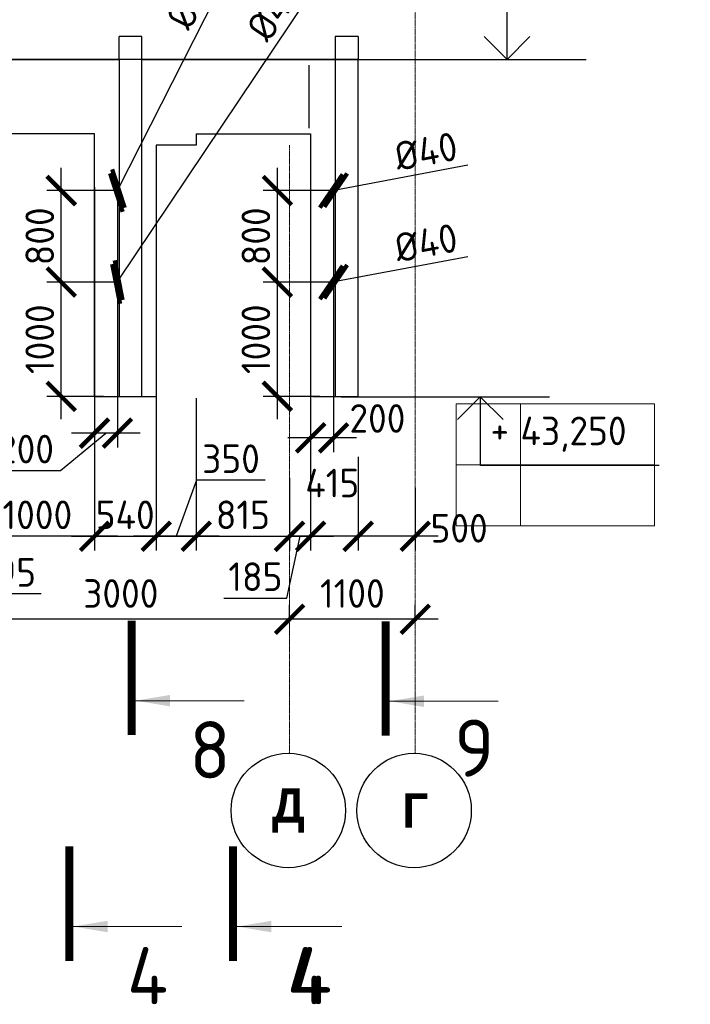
# Model space of a CAD drawing. Header units: millimetres. Extents: x 247266 to 730847, y -636031 to 10052.
# Tile 147 of 256: x 536347 to 542212, y -299511 to -290901. Entities that reach past the tile are written whole.
import ezdxf

# ---------------------------------------------------------------- set-up
doc = ezdxf.new("R2010")
doc.units = ezdxf.units.MM
for name, pattern in [('______5', [1100, 800, -100, 100, -100]), ('________', [0]), ('HIDDEN2', [4.7625, 3.175, -1.5875]), ('осевая', [50.8, 31.75, -6.35, 6.35, -6.35])]:
    doc.linetypes.add(name, pattern=pattern)
for name, color, linetype, lineweight in [('RAZMER', 7, 'Continuous', 15), ('Standard', 7, 'Continuous', 25), ('АС-Таблицы', 7, 'Continuous', 20), ('Оси', 7, '______5', 18), ('отметки', 7, 'Continuous', 18), ('Узлы', 7, 'Continuous', 0)]:
    doc.layers.add(name, color=color, linetype=linetype, lineweight=lineweight)
doc.layers.add('РАЗМЕРЫ', color=7, linetype='Continuous')
doc.styles.add('Century Gothic', font='GOTHIC.TTF')
doc.styles.add('GOST-2.304_Type-B', font='GOST_Common.ttf')
doc.styles.add('ГОСТ', font='GOST_Common.ttf')
doc.dimstyles.new('СПДС', dxfattribs={"dimscale": 100, "dimtxt": 2.5, "dimasz": 2.5, "dimexe": 1.25, "dimexo": 0, "dimtad": 1, "dimdec": 0, "dimtxsty": 'GOST-2.304_Type-B', "dimblk": 'ARCHTICK', "dimcen": 2.5, "dimdle": 2, "dimadec": 0, "dimazin": 2, "dimtfac": 0.75, "dimtdec": 0, "dimtmove": 1, "dimatfit": 3, "dimfxl": 1, "dimtolj": 1, "dimarcsym": 1})

# ---------------------------------------------------------------- blocks, each defined once
blk = doc.blocks.new('NSY101')
at = {"color": 0, "linetype": 'ByBlock', "lineweight": -2}
blk.add_circle((0, 0), 50, dxfattribs=at)
blk = doc.blocks.new('_ArchTick')
at = {"color": 0, "linetype": 'ByBlock', "const_width": 0.15}
blk.add_lwpolyline([(-0.5, -0.5), (0.5, 0.5)], dxfattribs=at)
blk = doc.blocks.new('*D1082')
at = {"color": 0, "lineweight": -2}
for p, q in [((538706.6, -296143.4), (538706.6, -296018.4)), ((539806.6, -296143.4), (539806.6, -296018.4)), ((540006.6, -296143.4), (538506.6, -296143.4))]:
    blk.add_line(p, q, dxfattribs=at)
at = {"layer": 'DEFPOINTS', "color": 0, "ltscale": 100}
for p in [(538706.6, -296143.4), (538706.6, -296143.4), (539806.6, -296143.4)]:
    blk.add_point(p, dxfattribs=at)
at = {"color": 0, "lineweight": -2, "ltscale": 100, "xscale": 250, "yscale": 250, "zscale": 250, "rotation": 180}
blk.add_blockref('_ArchTick', (538706.6, -296143.4), dxfattribs=at)
at = {"color": 0, "lineweight": -2, "ltscale": 100, "xscale": 250, "yscale": 250, "zscale": 250}
blk.add_blockref('_ArchTick', (539806.6, -296143.4), dxfattribs=at)
at = {"color": 0, "lineweight": 0, "ltscale": 100, "insert": (539256.6, -295918.3), "char_height": 250, "width": 83333.333, "attachment_point": 5, "style": 'GOST-2.304_Type-B'}
blk.add_mtext('\\A1;1100', dxfattribs=at)
blk = doc.blocks.new('*D1083')
at = {"color": 0, "lineweight": -2}
for p, q in [((535706.6, -296143.4), (535706.6, -296018.4)), ((538706.6, -296143.4), (538706.6, -296018.4)), ((538906.6, -296143.4), (535506.6, -296143.4))]:
    blk.add_line(p, q, dxfattribs=at)
at = {"layer": 'DEFPOINTS', "color": 0, "ltscale": 100}
for p in [(535706.6, -296143.4), (535706.6, -296143.4), (538706.6, -296143.4)]:
    blk.add_point(p, dxfattribs=at)
at = {"color": 0, "lineweight": -2, "ltscale": 100, "xscale": 250, "yscale": 250, "zscale": 250, "rotation": 180}
blk.add_blockref('_ArchTick', (535706.6, -296143.4), dxfattribs=at)
at = {"color": 0, "lineweight": -2, "ltscale": 100, "xscale": 250, "yscale": 250, "zscale": 250}
blk.add_blockref('_ArchTick', (538706.6, -296143.4), dxfattribs=at)
at = {"color": 0, "lineweight": 0, "ltscale": 100, "insert": (537231.7, -295918.3), "char_height": 250, "width": 83333.333, "attachment_point": 5, "style": 'GOST-2.304_Type-B'}
blk.add_mtext('\\A1;3000', dxfattribs=at)
blk = doc.blocks.new('*D1084')
at = {"color": 0, "lineweight": -2}
for p, q in [((532606.6, -296567), (532606.6, -296018.4)), ((535706.6, -296143.4), (535706.6, -296018.4)), ((535906.6, -296143.4), (532406.6, -296143.4))]:
    blk.add_line(p, q, dxfattribs=at)
at = {"layer": 'DEFPOINTS', "color": 0, "ltscale": 100}
for p in [(532606.6, -296143.4), (535706.6, -296143.4), (532606.6, -296567)]:
    blk.add_point(p, dxfattribs=at)
at = {"color": 0, "lineweight": -2, "ltscale": 100, "xscale": 250, "yscale": 250, "zscale": 250, "rotation": 180}
blk.add_blockref('_ArchTick', (532606.6, -296143.4), dxfattribs=at)
at = {"color": 0, "lineweight": -2, "ltscale": 100, "xscale": 250, "yscale": 250, "zscale": 250}
blk.add_blockref('_ArchTick', (535706.6, -296143.4), dxfattribs=at)
at = {"color": 0, "lineweight": 0, "ltscale": 100, "insert": (534156.6, -295918.3), "char_height": 250, "width": 83333.333, "attachment_point": 5, "style": 'GOST-2.304_Type-B'}
blk.add_mtext('\\A1;3100', dxfattribs=at)
blk = doc.blocks.new('*D1085')
at = {"color": 0, "lineweight": -2}
for p, q in [((551462.2, -296143.4), (551462.2, -296018.4)), ((552562.2, -296143.4), (552562.2, -296018.4)), ((552762.2, -296143.4), (551262.2, -296143.4))]:
    blk.add_line(p, q, dxfattribs=at)
at = {"layer": 'DEFPOINTS', "color": 0, "ltscale": 100}
for p in [(551462.2, -296143.4), (551462.2, -296143.4), (552562.2, -296143.4)]:
    blk.add_point(p, dxfattribs=at)
at = {"color": 0, "lineweight": -2, "ltscale": 100, "xscale": 250, "yscale": 250, "zscale": 250, "rotation": 180}
blk.add_blockref('_ArchTick', (551462.2, -296143.4), dxfattribs=at)
at = {"color": 0, "lineweight": -2, "ltscale": 100, "xscale": 250, "yscale": 250, "zscale": 250}
blk.add_blockref('_ArchTick', (552562.2, -296143.4), dxfattribs=at)
at = {"color": 0, "lineweight": 0, "ltscale": 100, "insert": (552012.2, -295918.3), "char_height": 250, "width": 83333.333, "attachment_point": 5, "style": 'GOST-2.304_Type-B'}
blk.add_mtext('\\A1;1100', dxfattribs=at)
blk = doc.blocks.new('*D1086')
at = {"color": 0, "lineweight": -2}
for p, q in [((548462.2, -296143.4), (548462.2, -296018.4)), ((551462.2, -296143.4), (551462.2, -296018.4)), ((551662.2, -296143.4), (548262.2, -296143.4))]:
    blk.add_line(p, q, dxfattribs=at)
at = {"layer": 'DEFPOINTS', "color": 0, "ltscale": 100}
for p in [(548462.2, -296143.4), (548462.2, -296143.4), (551462.2, -296143.4)]:
    blk.add_point(p, dxfattribs=at)
at = {"color": 0, "lineweight": -2, "ltscale": 100, "xscale": 250, "yscale": 250, "zscale": 250, "rotation": 180}
blk.add_blockref('_ArchTick', (548462.2, -296143.4), dxfattribs=at)
at = {"color": 0, "lineweight": -2, "ltscale": 100, "xscale": 250, "yscale": 250, "zscale": 250}
blk.add_blockref('_ArchTick', (551462.2, -296143.4), dxfattribs=at)
at = {"color": 0, "lineweight": 0, "ltscale": 100, "insert": (549987.3, -295918.3), "char_height": 250, "width": 83333.333, "attachment_point": 5, "style": 'GOST-2.304_Type-B'}
blk.add_mtext('\\A1;3000', dxfattribs=at)
blk = doc.blocks.new('*D1087')
at = {"color": 0, "lineweight": -2}
for p, q in [((545362.2, -296567), (545362.2, -296018.4)), ((548462.2, -296143.4), (548462.2, -296018.4)), ((548662.2, -296143.4), (545162.2, -296143.4))]:
    blk.add_line(p, q, dxfattribs=at)
at = {"layer": 'DEFPOINTS', "color": 0, "ltscale": 100}
for p in [(545362.2, -296143.4), (548462.2, -296143.4), (545362.2, -296567)]:
    blk.add_point(p, dxfattribs=at)
at = {"color": 0, "lineweight": -2, "ltscale": 100, "xscale": 250, "yscale": 250, "zscale": 250, "rotation": 180}
blk.add_blockref('_ArchTick', (545362.2, -296143.4), dxfattribs=at)
at = {"color": 0, "lineweight": -2, "ltscale": 100, "xscale": 250, "yscale": 250, "zscale": 250}
blk.add_blockref('_ArchTick', (548462.2, -296143.4), dxfattribs=at)
at = {"color": 0, "lineweight": 0, "ltscale": 100, "insert": (546912.2, -295918.3), "char_height": 250, "width": 83333.333, "attachment_point": 5, "style": 'GOST-2.304_Type-B'}
blk.add_mtext('\\A1;3100', dxfattribs=at)
blk = doc.blocks.new('*D1163')
at = {"color": 0, "lineweight": -2}
for p, q in [((564889.3, -296356.6), (562939.3, -296356.6)), ((563139.3, -296356.6), (563139.3, -296481.6)), ((564689.3, -296356.6), (564689.3, -296481.6))]:
    blk.add_line(p, q, dxfattribs=at)
at = {"layer": 'DEFPOINTS', "color": 0, "ltscale": 100}
for p in [(563139.3, -296356.6), (563139.3, -296356.6), (564689.3, -296356.6)]:
    blk.add_point(p, dxfattribs=at)
at = {"color": 0, "lineweight": -2, "ltscale": 100, "xscale": 250, "yscale": 250, "zscale": 250, "rotation": 180}
blk.add_blockref('_ArchTick', (563139.3, -296356.6), dxfattribs=at)
at = {"color": 0, "lineweight": -2, "ltscale": 100, "xscale": 250, "yscale": 250, "zscale": 250}
blk.add_blockref('_ArchTick', (564689.3, -296356.6), dxfattribs=at)
at = {"color": 0, "lineweight": 0, "ltscale": 100, "insert": (563914.3, -296131.5), "char_height": 250, "width": 83333.333, "attachment_point": 5, "style": 'GOST-2.304_Type-B'}
blk.add_mtext('\\A1;1550', dxfattribs=at)
blk = doc.blocks.new('*D1164')
at = {"color": 0, "lineweight": -2}
for p, q in [((563339.3, -296356.6), (557239.3, -296356.6)), ((557439.3, -296356.6), (557439.3, -296481.6)), ((563139.3, -296356.6), (563139.3, -296481.6))]:
    blk.add_line(p, q, dxfattribs=at)
at = {"layer": 'DEFPOINTS', "color": 0, "ltscale": 100}
for p in [(557439.3, -296356.6), (557439.3, -296356.6), (563139.3, -296356.6)]:
    blk.add_point(p, dxfattribs=at)
at = {"color": 0, "lineweight": -2, "ltscale": 100, "xscale": 250, "yscale": 250, "zscale": 250, "rotation": 180}
blk.add_blockref('_ArchTick', (557439.3, -296356.6), dxfattribs=at)
at = {"color": 0, "lineweight": -2, "ltscale": 100, "xscale": 250, "yscale": 250, "zscale": 250}
blk.add_blockref('_ArchTick', (563139.3, -296356.6), dxfattribs=at)
at = {"color": 0, "lineweight": 0, "ltscale": 100, "insert": (560314.5, -296131.3), "char_height": 250, "width": 83333.333, "attachment_point": 5, "style": 'GOST-2.304_Type-B'}
blk.add_mtext('\\A1;5700', dxfattribs=at)
blk = doc.blocks.new('*T1177')
at = {"layer": 'DEFPOINTS', "color": 8, "linetype": 'ByBlock', "lineweight": 0}
for p, q in [((0, 1066.7), (1734.3, 1066.7)), ((0, 0), (0, 1066.7)), ((561.2, 0), (561.2, 1066.7)), ((1734.3, 0), (1734.3, 1066.7)), ((0, 533.3), (1734.3, 533.3)), ((0, 0), (1734.3, 0))]:
    blk.add_line(p, q, dxfattribs=at)
at = {"layer": 'АС-Таблицы', "color": 0, "char_height": 250, "style": 'ГОСТ'}
for s, insert, width, attachment_point in [('43,250', (561.2, 800), 1173.087, 4), ('+', (461.2, 966.7), 361.223, 3)]:
    blk.add_mtext(s, dxfattribs=dict(at, insert=insert, width=width, attachment_point=attachment_point))
blk = doc.blocks.new('*D1380')
at = {"layer": 'DEFPOINTS', "color": 0, "ltscale": 100}
for p in [(539306.6, -294723.6), (539806.6, -294995.4), (539306.6, -295417.9)]:
    blk.add_point(p, dxfattribs=at)
at = {"layer": 'РАЗМЕРЫ', "color": 0, "lineweight": -2}
for p, q in [((539306.6, -294723.6), (539306.6, -295542.9)), ((539806.6, -294995.4), (539806.6, -295542.9)), ((540006.6, -295417.9), (539106.6, -295417.9))]:
    blk.add_line(p, q, dxfattribs=at)
at = {"layer": 'РАЗМЕРЫ', "color": 0, "lineweight": -2, "ltscale": 100, "xscale": 250, "yscale": 250, "zscale": 250, "rotation": 180}
blk.add_blockref('_ArchTick', (539306.6, -295417.9), dxfattribs=at)
at = {"layer": 'РАЗМЕРЫ', "color": 0, "lineweight": -2, "ltscale": 100, "xscale": 250, "yscale": 250, "zscale": 250}
blk.add_blockref('_ArchTick', (539806.6, -295417.9), dxfattribs=at)
at = {"layer": 'РАЗМЕРЫ', "color": 0, "lineweight": 0, "ltscale": 100, "insert": (540190.2, -295348), "char_height": 250, "attachment_point": 5, "style": 'GOST-2.304_Type-B'}
blk.add_mtext('\\A1;500', dxfattribs=at)
blk = doc.blocks.new('*D1381')
at = {"layer": 'DEFPOINTS', "color": 0, "ltscale": 100}
for p in [(538891.6, -294951.6), (539306.6, -294905.6), (538891.6, -295417.9)]:
    blk.add_point(p, dxfattribs=at)
at = {"layer": 'РАЗМЕРЫ', "color": 0, "lineweight": -2}
for p, q in [((538891.6, -294951.6), (538891.6, -295542.9)), ((539306.6, -294905.6), (539306.6, -295542.9)), ((539506.6, -295417.9), (538691.6, -295417.9))]:
    blk.add_line(p, q, dxfattribs=at)
at = {"layer": 'РАЗМЕРЫ', "color": 0, "lineweight": -2, "ltscale": 100, "xscale": 250, "yscale": 250, "zscale": 250, "rotation": 180}
blk.add_blockref('_ArchTick', (538891.6, -295417.9), dxfattribs=at)
at = {"layer": 'РАЗМЕРЫ', "color": 0, "lineweight": -2, "ltscale": 100, "xscale": 250, "yscale": 250, "zscale": 250}
blk.add_blockref('_ArchTick', (539306.6, -295417.9), dxfattribs=at)
at = {"layer": 'РАЗМЕРЫ', "color": 0, "lineweight": 0, "ltscale": 100, "insert": (539080.7, -294952.5), "char_height": 250, "attachment_point": 5, "style": 'GOST-2.304_Type-B'}
blk.add_mtext('\\A1;415', dxfattribs=at)
blk = doc.blocks.new('*D1382')
at = {"layer": 'DEFPOINTS', "color": 0, "ltscale": 100}
for p in [(538891.6, -294206.9), (538706.6, -294905.6), (538891.6, -295417.9)]:
    blk.add_point(p, dxfattribs=at)
at = {"layer": 'РАЗМЕРЫ', "color": 0, "lineweight": -2}
for p, q in [((538891.6, -294206.9), (538891.6, -295542.9)), ((538706.6, -294905.6), (538706.6, -295542.9)), ((538506.6, -295417.9), (539091.6, -295417.9)), ((538683.8, -295959.1), (538799.1, -295417.9)), ((538133.4, -295959.1), (538683.8, -295959.1))]:
    blk.add_line(p, q, dxfattribs=at)
at = {"layer": 'РАЗМЕРЫ', "color": 0, "lineweight": -2, "ltscale": 100, "xscale": 250, "yscale": 250, "zscale": 250, "rotation": 180}
blk.add_blockref('_ArchTick', (538706.6, -295417.9), dxfattribs=at)
at = {"layer": 'РАЗМЕРЫ', "color": 0, "lineweight": -2, "ltscale": 100, "xscale": 250, "yscale": 250, "zscale": 250}
blk.add_blockref('_ArchTick', (538891.6, -295417.9), dxfattribs=at)
at = {"layer": 'РАЗМЕРЫ', "color": 0, "lineweight": 0, "ltscale": 100, "insert": (538408.6, -295771.5), "char_height": 250, "attachment_point": 5, "style": 'GOST-2.304_Type-B'}
blk.add_mtext('\\A1;185', dxfattribs=at)
blk = doc.blocks.new('*D1383')
at = {"layer": 'DEFPOINTS', "color": 0, "ltscale": 100}
for p in [(536001.6, -294230.9), (537001.6, -294739.4), (536001.6, -295417.9)]:
    blk.add_point(p, dxfattribs=at)
at = {"layer": 'РАЗМЕРЫ', "color": 0, "lineweight": -2}
for p, q in [((536001.6, -294230.9), (536001.6, -295542.9)), ((537001.6, -294739.4), (537001.6, -295542.9)), ((537201.6, -295417.9), (535801.6, -295417.9))]:
    blk.add_line(p, q, dxfattribs=at)
at = {"layer": 'РАЗМЕРЫ', "color": 0, "lineweight": -2, "ltscale": 100, "xscale": 250, "yscale": 250, "zscale": 250, "rotation": 180}
blk.add_blockref('_ArchTick', (536001.6, -295417.9), dxfattribs=at)
at = {"layer": 'РАЗМЕРЫ', "color": 0, "lineweight": -2, "ltscale": 100, "xscale": 250, "yscale": 250, "zscale": 250}
blk.add_blockref('_ArchTick', (537001.6, -295417.9), dxfattribs=at)
at = {"layer": 'РАЗМЕРЫ', "color": 0, "lineweight": 0, "ltscale": 100, "insert": (536501.6, -295230.3), "char_height": 250, "attachment_point": 5, "style": 'GOST-2.304_Type-B'}
blk.add_mtext('\\A1;1000', dxfattribs=at)
blk = doc.blocks.new('*D1385')
at = {"layer": 'DEFPOINTS', "color": 0, "ltscale": 100}
for p in [(537541.6, -294165.9), (537001.6, -294223.4), (537541.6, -295417.9)]:
    blk.add_point(p, dxfattribs=at)
at = {"layer": 'РАЗМЕРЫ', "color": 0, "lineweight": -2}
for p, q in [((537541.6, -294165.9), (537541.6, -295542.9)), ((537001.6, -294223.4), (537001.6, -295542.9)), ((536801.6, -295417.9), (537741.6, -295417.9))]:
    blk.add_line(p, q, dxfattribs=at)
at = {"layer": 'РАЗМЕРЫ', "color": 0, "lineweight": -2, "ltscale": 100, "xscale": 250, "yscale": 250, "zscale": 250, "rotation": 180}
blk.add_blockref('_ArchTick', (537001.6, -295417.9), dxfattribs=at)
at = {"layer": 'РАЗМЕРЫ', "color": 0, "lineweight": -2, "ltscale": 100, "xscale": 250, "yscale": 250, "zscale": 250}
blk.add_blockref('_ArchTick', (537541.6, -295417.9), dxfattribs=at)
at = {"layer": 'РАЗМЕРЫ', "color": 0, "lineweight": 0, "ltscale": 100, "insert": (537269.7, -295230.3), "char_height": 250, "attachment_point": 5, "style": 'GOST-2.304_Type-B'}
blk.add_mtext('\\A1;540', dxfattribs=at)
blk = doc.blocks.new('*D1386')
at = {"layer": 'DEFPOINTS', "color": 0, "ltscale": 100}
for p in [(537891.6, -294211.3), (538706.6, -295093.8), (538706.6, -295417.9)]:
    blk.add_point(p, dxfattribs=at)
at = {"layer": 'РАЗМЕРЫ', "color": 0, "lineweight": -2}
for p, q in [((537891.6, -294211.3), (537891.6, -295542.9)), ((538706.6, -295093.8), (538706.6, -295542.9)), ((537691.6, -295417.9), (538906.6, -295417.9))]:
    blk.add_line(p, q, dxfattribs=at)
at = {"layer": 'РАЗМЕРЫ', "color": 0, "lineweight": -2, "ltscale": 100, "xscale": 250, "yscale": 250, "zscale": 250, "rotation": 180}
blk.add_blockref('_ArchTick', (537891.6, -295417.9), dxfattribs=at)
at = {"layer": 'РАЗМЕРЫ', "color": 0, "lineweight": -2, "ltscale": 100, "xscale": 250, "yscale": 250, "zscale": 250}
blk.add_blockref('_ArchTick', (538706.6, -295417.9), dxfattribs=at)
at = {"layer": 'РАЗМЕРЫ', "color": 0, "lineweight": 0, "ltscale": 100, "insert": (538299.1, -295230.3), "char_height": 250, "attachment_point": 5, "style": 'GOST-2.304_Type-B'}
blk.add_mtext('\\A1;815', dxfattribs=at)
blk = doc.blocks.new('*D1387')
at = {"layer": 'DEFPOINTS', "color": 0, "ltscale": 100}
for p in [(536001.6, -294230.9), (535706.6, -295242), (535706.6, -295417.9)]:
    blk.add_point(p, dxfattribs=at)
at = {"layer": 'РАЗМЕРЫ', "color": 0, "lineweight": -2}
for p, q in [((536001.6, -294230.9), (536001.6, -295542.9)), ((535706.6, -295242), (535706.6, -295542.9)), ((536201.6, -295417.9), (535506.6, -295417.9)), ((535934, -295921.3), (535854.1, -295417.9)), ((536534.5, -295921.3), (535934, -295921.3))]:
    blk.add_line(p, q, dxfattribs=at)
at = {"layer": 'РАЗМЕРЫ', "color": 0, "lineweight": -2, "ltscale": 100, "xscale": 250, "yscale": 250, "zscale": 250, "rotation": 180}
blk.add_blockref('_ArchTick', (535706.6, -295417.9), dxfattribs=at)
at = {"layer": 'РАЗМЕРЫ', "color": 0, "lineweight": -2, "ltscale": 100, "xscale": 250, "yscale": 250, "zscale": 250}
blk.add_blockref('_ArchTick', (536001.6, -295417.9), dxfattribs=at)
at = {"layer": 'РАЗМЕРЫ', "color": 0, "lineweight": 0, "ltscale": 100, "insert": (536234.3, -295733.7), "char_height": 250, "attachment_point": 5, "style": 'GOST-2.304_Type-B'}
blk.add_mtext('\\A1;295', dxfattribs=at)
blk = doc.blocks.new('*D1397')
at = {"layer": 'DEFPOINTS', "color": 0, "ltscale": 100}
for p in [(538891.6, -292411.6), (539091.6, -292395.1), (538891.6, -294557.5)]:
    blk.add_point(p, dxfattribs=at)
at = {"layer": 'РАЗМЕРЫ', "color": 0, "lineweight": -2}
for p, q in [((538891.6, -292411.6), (538891.6, -294682.5)), ((539091.6, -292395.1), (539091.6, -294682.5)), ((539291.6, -294557.5), (538691.6, -294557.5))]:
    blk.add_line(p, q, dxfattribs=at)
at = {"layer": 'РАЗМЕРЫ', "color": 0, "lineweight": -2, "ltscale": 100, "xscale": 250, "yscale": 250, "zscale": 250, "rotation": 180}
blk.add_blockref('_ArchTick', (538891.6, -294557.5), dxfattribs=at)
at = {"layer": 'РАЗМЕРЫ', "color": 0, "lineweight": -2, "ltscale": 100, "xscale": 250, "yscale": 250, "zscale": 250}
blk.add_blockref('_ArchTick', (539091.6, -294557.5), dxfattribs=at)
at = {"layer": 'РАЗМЕРЫ', "color": 0, "lineweight": 0, "ltscale": 100, "insert": (539475.6, -294387.7), "char_height": 250, "attachment_point": 5, "style": 'GOST-2.304_Type-B'}
blk.add_mtext('\\A1;200', dxfattribs=at)
blk = doc.blocks.new('*D1398')
at = {"layer": 'DEFPOINTS', "color": 0, "ltscale": 100}
for p in [(538600.4, -293195.1), (539091.6, -293195.1), (538970.6, -294194.7)]:
    blk.add_point(p, dxfattribs=at)
at = {"layer": 'РАЗМЕРЫ', "color": 0, "lineweight": -2}
for p, q in [((538600.4, -294394.7), (538600.4, -292995.1)), ((539091.6, -293195.1), (538475.4, -293195.1)), ((538970.6, -294194.7), (538475.4, -294194.7))]:
    blk.add_line(p, q, dxfattribs=at)
at = {"layer": 'РАЗМЕРЫ', "color": 0, "lineweight": -2, "ltscale": 100, "xscale": 250, "yscale": 250, "zscale": 250}
for p, rotation in [((538600.4, -293195.1), 90), ((538600.4, -294194.7), 270)]:
    blk.add_blockref('_ArchTick', p, dxfattribs=dict(at, rotation=rotation))
at = {"layer": 'РАЗМЕРЫ', "color": 0, "lineweight": 0, "ltscale": 100, "insert": (538412.7, -293694.9), "char_height": 250, "attachment_point": 5, "rotation": 90, "style": 'GOST-2.304_Type-B'}
blk.add_mtext('\\A1;1000', dxfattribs=at)
blk = doc.blocks.new('*D1389')
at = {"layer": 'DEFPOINTS', "color": 0, "ltscale": 100}
for p in [(538600.4, -292395.1), (539091.6, -292395.1), (538891.6, -293195.1)]:
    blk.add_point(p, dxfattribs=at)
at = {"layer": 'РАЗМЕРЫ', "color": 0, "lineweight": -2}
for p, q in [((538600.4, -293395.1), (538600.4, -292195.1)), ((539091.6, -292395.1), (538475.4, -292395.1)), ((538891.6, -293195.1), (538475.4, -293195.1))]:
    blk.add_line(p, q, dxfattribs=at)
at = {"layer": 'РАЗМЕРЫ', "color": 0, "lineweight": -2, "ltscale": 100, "xscale": 250, "yscale": 250, "zscale": 250}
for p, rotation in [((538600.4, -292395.1), 90), ((538600.4, -293195.1), 270)]:
    blk.add_blockref('_ArchTick', p, dxfattribs=dict(at, rotation=rotation))
at = {"layer": 'РАЗМЕРЫ', "color": 0, "lineweight": 0, "ltscale": 100, "insert": (538412.7, -292795.1), "char_height": 250, "attachment_point": 5, "rotation": 90, "style": 'GOST-2.304_Type-B'}
blk.add_mtext('\\A1;800', dxfattribs=at)
blk = doc.blocks.new('*D1399')
at = {"layer": 'РАЗМЕРЫ', "color": 0, "lineweight": -2}
for p in [(540266.5, -292174.1), (539071.9, -292398.8)]:
    blk.add_line(p, (539111.3, -292391.4), dxfattribs=at)
at = {"layer": 'РАЗМЕРЫ', "color": 0, "lineweight": -2, "ltscale": 100, "xscale": 250, "yscale": 250, "zscale": 250}
for p, rotation in [((539071.9, -292398.8), 10.65353269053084), ((539111.3, -292391.4), 190.6535326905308)]:
    blk.add_blockref('_ArchTick', p, dxfattribs=dict(at, rotation=rotation))
at = {"layer": 'РАЗМЕРЫ', "color": 0, "ltscale": 100, "insert": (539899.9, -292052.1), "char_height": 250, "attachment_point": 5, "rotation": 10.65353, "style": 'GOST-2.304_Type-B'}
blk.add_mtext('\\A1;%%c40', dxfattribs=at)
blk = doc.blocks.new('*D1390')
at = {"layer": 'РАЗМЕРЫ', "color": 0, "lineweight": -2}
for p in [(540266.5, -292974.1), (539071.9, -293198.8)]:
    blk.add_line(p, (539111.3, -293191.4), dxfattribs=at)
at = {"layer": 'РАЗМЕРЫ', "color": 0, "lineweight": -2, "ltscale": 100, "xscale": 250, "yscale": 250, "zscale": 250}
for p, rotation in [((539071.9, -293198.8), 10.653532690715), ((539111.3, -293191.4), 190.653532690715)]:
    blk.add_blockref('_ArchTick', p, dxfattribs=dict(at, rotation=rotation))
at = {"layer": 'РАЗМЕРЫ', "color": 0, "ltscale": 100, "insert": (539899.9, -292852.1), "char_height": 250, "attachment_point": 5, "rotation": 10.65353, "style": 'GOST-2.304_Type-B'}
blk.add_mtext('\\A1;%%c40', dxfattribs=at)
blk = doc.blocks.new('*D1391')
at = {"layer": 'DEFPOINTS', "color": 0, "ltscale": 100}
for p in [(537001.6, -292365), (537201.6, -292395.1), (537001.6, -294516.1)]:
    blk.add_point(p, dxfattribs=at)
at = {"layer": 'РАЗМЕРЫ', "color": 0, "lineweight": -2}
for p, q in [((537001.6, -292365), (537001.6, -294641.1)), ((537201.6, -292395.1), (537201.6, -294641.1)), ((536702.7, -294842.9), (537101.6, -294516.1)), ((537401.6, -294516.1), (536801.6, -294516.1)), ((536102.2, -294842.9), (536702.7, -294842.9))]:
    blk.add_line(p, q, dxfattribs=at)
at = {"layer": 'РАЗМЕРЫ', "color": 0, "lineweight": -2, "ltscale": 100, "xscale": 250, "yscale": 250, "zscale": 250, "rotation": 180}
blk.add_blockref('_ArchTick', (537001.6, -294516.1), dxfattribs=at)
at = {"layer": 'РАЗМЕРЫ', "color": 0, "lineweight": -2, "ltscale": 100, "xscale": 250, "yscale": 250, "zscale": 250}
blk.add_blockref('_ArchTick', (537201.6, -294516.1), dxfattribs=at)
at = {"layer": 'РАЗМЕРЫ', "color": 0, "lineweight": 0, "ltscale": 100, "insert": (536402.4, -294655.3), "char_height": 250, "attachment_point": 5, "style": 'GOST-2.304_Type-B'}
blk.add_mtext('\\A1;200', dxfattribs=at)
blk = doc.blocks.new('*D1392')
at = {"layer": 'DEFPOINTS', "color": 0, "ltscale": 100}
for p in [(536710.4, -293195.1), (537201.6, -293195.1), (537080.6, -294194.7)]:
    blk.add_point(p, dxfattribs=at)
at = {"layer": 'РАЗМЕРЫ', "color": 0, "lineweight": -2}
for p, q in [((536710.4, -294394.7), (536710.4, -292995.1)), ((537201.6, -293195.1), (536585.4, -293195.1)), ((537080.6, -294194.7), (536585.4, -294194.7))]:
    blk.add_line(p, q, dxfattribs=at)
at = {"layer": 'РАЗМЕРЫ', "color": 0, "lineweight": -2, "ltscale": 100, "xscale": 250, "yscale": 250, "zscale": 250}
for p, rotation in [((536710.4, -293195.1), 90), ((536710.4, -294194.7), 270)]:
    blk.add_blockref('_ArchTick', p, dxfattribs=dict(at, rotation=rotation))
at = {"layer": 'РАЗМЕРЫ', "color": 0, "lineweight": 0, "ltscale": 100, "insert": (536522.7, -293694.9), "char_height": 250, "attachment_point": 5, "rotation": 90, "style": 'GOST-2.304_Type-B'}
blk.add_mtext('\\A1;1000', dxfattribs=at)
blk = doc.blocks.new('*D1393')
at = {"layer": 'DEFPOINTS', "color": 0, "ltscale": 100}
for p in [(536710.4, -292395.1), (537201.6, -292395.1), (537001.6, -293195.1)]:
    blk.add_point(p, dxfattribs=at)
at = {"layer": 'РАЗМЕРЫ', "color": 0, "lineweight": -2}
for p, q in [((536710.4, -293395.1), (536710.4, -292195.1)), ((537201.6, -292395.1), (536585.4, -292395.1)), ((537001.6, -293195.1), (536585.4, -293195.1))]:
    blk.add_line(p, q, dxfattribs=at)
at = {"layer": 'РАЗМЕРЫ', "color": 0, "lineweight": -2, "ltscale": 100, "xscale": 250, "yscale": 250, "zscale": 250}
for p, rotation in [((536710.4, -292395.1), 90), ((536710.4, -293195.1), 270)]:
    blk.add_blockref('_ArchTick', p, dxfattribs=dict(at, rotation=rotation))
at = {"layer": 'РАЗМЕРЫ', "color": 0, "lineweight": 0, "ltscale": 100, "insert": (536522.7, -292795.1), "char_height": 250, "attachment_point": 5, "rotation": 90, "style": 'GOST-2.304_Type-B'}
blk.add_mtext('\\A1;800', dxfattribs=at)
blk = doc.blocks.new('*D1394')
at = {"layer": 'РАЗМЕРЫ', "color": 0, "lineweight": -2}
for p, q in [((537210.7, -292377.3), (538169.3, -290490.4)), ((537192.5, -292412.9), (537210.7, -292377.3)), ((537192.5, -292412.9), (537192.5, -292412.9))]:
    blk.add_line(p, q, dxfattribs=at)
at = {"layer": 'РАЗМЕРЫ', "color": 0, "lineweight": -2, "ltscale": 100, "xscale": 250, "yscale": 250, "zscale": 250}
for p, rotation in [((537210.7, -292377.3), 243.0677040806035), ((537192.5, -292412.9), 63.06770408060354)]:
    blk.add_blockref('_ArchTick', p, dxfattribs=dict(at, rotation=rotation))
at = {"layer": 'РАЗМЕРЫ', "color": 0, "ltscale": 100, "insert": (537849, -290706.5), "char_height": 250, "attachment_point": 5, "rotation": 63.0677, "style": 'GOST-2.304_Type-B'}
blk.add_mtext('\\A1;%%c40', dxfattribs=at)
blk = doc.blocks.new('*D1395')
at = {"layer": 'РАЗМЕРЫ', "color": 0, "lineweight": -2}
for p, q in [((537212.7, -293178.5), (538915.3, -290637.8)), ((537190.5, -293211.7), (537212.7, -293178.5)), ((537190.5, -293211.7), (537190.5, -293211.7))]:
    blk.add_line(p, q, dxfattribs=at)
at = {"layer": 'РАЗМЕРЫ', "color": 0, "lineweight": -2, "ltscale": 100, "xscale": 250, "yscale": 250, "zscale": 250}
for p, rotation in [((537212.7, -293178.5), 236.173285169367), ((537190.5, -293211.7), 56.17328516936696)]:
    blk.add_blockref('_ArchTick', p, dxfattribs=dict(at, rotation=rotation))
at = {"layer": 'РАЗМЕРЫ', "color": 0, "ltscale": 100, "insert": (538571.4, -290814), "char_height": 250, "attachment_point": 5, "rotation": 56.17329, "style": 'GOST-2.304_Type-B'}
blk.add_mtext('\\A1;%%c40', dxfattribs=at)
blk = doc.blocks.new('*D1748')
at = {"layer": 'DEFPOINTS', "color": 0, "ltscale": 100}
for p in [(537891.6, -294211.3), (537541.6, -294418.6), (537541.6, -295417.9)]:
    blk.add_point(p, dxfattribs=at)
at = {"layer": 'РАЗМЕРЫ', "color": 0, "lineweight": -2}
for p, q in [((537891.6, -294211.3), (537891.6, -295542.9)), ((537541.6, -294418.6), (537541.6, -295542.9)), ((537894.7, -294927.6), (537716.6, -295417.9)), ((538495.2, -294927.6), (537894.7, -294927.6)), ((538091.6, -295417.9), (537341.6, -295417.9))]:
    blk.add_line(p, q, dxfattribs=at)
at = {"layer": 'РАЗМЕРЫ', "color": 0, "lineweight": -2, "ltscale": 100, "xscale": 250, "yscale": 250, "zscale": 250, "rotation": 180}
blk.add_blockref('_ArchTick', (537541.6, -295417.9), dxfattribs=at)
at = {"layer": 'РАЗМЕРЫ', "color": 0, "lineweight": -2, "ltscale": 100, "xscale": 250, "yscale": 250, "zscale": 250}
blk.add_blockref('_ArchTick', (537891.6, -295417.9), dxfattribs=at)
at = {"layer": 'РАЗМЕРЫ', "color": 0, "lineweight": 0, "ltscale": 100, "insert": (538195, -294739.9), "char_height": 250, "attachment_point": 5, "style": 'GOST-2.304_Type-B'}
blk.add_mtext('\\A1;350', dxfattribs=at)

msp = doc.modelspace()

# ---------------------------------------------------------------- linework, layer by layer
at = {"linetype": 'HIDDEN2', "transparency": 33554687}
for p, q in [((539306.6, -291248.21), (532356.6, -291248.21)), ((537216.6, -291248.21), (537216.6, -294198.21)), ((537416.6, -294198.21), (537416.6, -291248.21)), ((539106.6, -291248.21), (539106.6, -294198.21))]:
    msp.add_line(p, q, dxfattribs=at)
for points in [[(539187.75, -291248.21), (541011.42, -291248.21)], [(540132.44, -291248.21), (540967, -291248.21)], [(540466.57, -291248.21), (541301.14, -291248.21)], [(539157.57, -294198.21), (540981.23, -294198.21)]]:
    msp.add_lwpolyline(points)
at = {"layer": 'RAZMER', "ltscale": 100}
for p, q in [((540376.03, -294797.34), (541938.53, -294797.34)), ((540376.03, -294797.34), (541938.53, -294797.34)), ((540376.03, -294799.98), (541938.53, -294799.98))]:
    msp.add_line(p, q, dxfattribs=at)
at = {"layer": 'Standard', "linetype": '________', "lineweight": 30, "transparency": 33554687}
for p, q in [((537216.6, -291248.21), (537216.6, -291048.21)), ((537416.6, -291048.21), (537216.6, -291048.21)), ((537416.6, -291248.21), (537416.6, -291048.21)), ((539106.6, -291048.21), (539106.6, -291248.21)), ((539306.6, -291048.21), (539106.6, -291048.21)), ((539306.6, -291048.21), (539306.6, -291248.21)), ((535526.6, -291248.21), (537216.6, -291248.21)), ((537416.6, -291248.21), (539306.6, -291248.21)), ((539306.6, -292798.21), (539306.6, -291248.21)), ((537001.59, -291898.21), (536001.59, -291898.21)), ((537001.59, -294198.21), (537001.59, -291898.21)), ((537891.59, -291898.21), (538891.59, -291898.21)), ((538891.59, -291898.21), (538891.59, -294198.21)), ((537541.59, -291998.21), (537541.59, -294198.21)), ((539306.6, -294198.21), (539306.6, -292798.21)), ((537541.59, -294198.21), (537001.59, -294198.21)), ((539306.6, -294198.21), (538911.6, -294198.21))]:
    msp.add_line(p, q, dxfattribs=at)
msp.add_lwpolyline([(537891.59, -291898.21), (537891.59, -291998.21), (537541.59, -291998.21)], dxfattribs=at)
at = {"layer": 'Оси', "linetype": 'осевая', "lineweight": 0, "ltscale": 0.3, "transparency": 33554687}
for p, q in [((539806.6, -297312.23), (539806.6, -288990.25)), ((538706.6, -297312.23), (538706.6, -291998.21))]:
    msp.add_line(p, q, dxfattribs=at)
at = {"layer": 'отметки', "linetype": 'Continuous', "lineweight": 25, "ltscale": 100}
for p, q in [((540609.42, -291248.21), (540609.42, -290648.21)), ((540374.5, -294198.21), (540374.5, -294798.21))]:
    msp.add_line(p, q, dxfattribs=at)
for points in [[(540409.42, -291048.21), (540609.42, -291248.21), (540809.42, -291048.21)], [(540174.5, -294398.21), (540374.5, -294198.21), (540574.5, -294398.21)]]:
    msp.add_lwpolyline(points, dxfattribs=at)
at = {"layer": 'РАЗМЕРЫ'}
msp.add_line((538878.64, -291848.21), (538878.64, -291298.21), dxfattribs=at)
at = {"layer": 'Узлы', "linetype": 'Continuous', "lineweight": 0}
for p, q in [((537361.59, -296855.54, 200), (538311.59, -296855.54, 200)), ((539582.05, -296860.41, 200), (540532.05, -296860.41, 200)), ((536815.34, -298830.57, 200), (537765.34, -298830.57, 200)), ((538213.34, -298830.57, 200), (539163.34, -298830.57, 200))]:
    msp.add_line(p, q, dxfattribs=at)
at = {"layer": 'Узлы', "linetype": 'Continuous', "lineweight": 0, "const_width": 70, "elevation": 200}
for points in [[(537326.59, -297155.54), (537326.59, -296155.54)], [(539547.05, -297160.41), (539547.05, -296160.41)], [(536780.34, -299130.57), (536780.34, -298130.57)], [(538213.34, -299130.57), (538213.34, -298130.57)]]:
    msp.add_lwpolyline(points, dxfattribs=at)
at = {"layer": 'Узлы', "linetype": 'Continuous', "lineweight": 0}
for points in [[(537361.59, -296855.54, 200), (537662.04, -296905.82, 200), (537662.04, -296805.26, 200)], [(539582.05, -296860.41, 200), (539882.5, -296910.69, 200), (539882.5, -296810.13, 200)], [(536815.34, -298830.57, 200), (537115.79, -298880.85, 200), (537115.79, -298780.29, 200)], [(538248.34, -298830.57, 200), (538548.79, -298880.85, 200), (538548.79, -298780.29, 200)]]:
    msp.add_solid(points, dxfattribs=at)

# ---------------------------------------------------------------- block references
msp.add_blockref('*T1177', (540165.08, -295325.71))
at = {"layer": 'Оси', "linetype": 'Continuous', "lineweight": 25, "transparency": 33554687, "xscale": 9.999999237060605, "yscale": 9.999999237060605, "zscale": 9.999999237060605, "rotation": 90.00000000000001}
for p in [(538696.49, -297815.84), (539796.49, -297815.84)]:
    msp.add_blockref('NSY101', p, dxfattribs=at)

# ---------------------------------------------------------------- texts
at = {"layer": 'Оси', "linetype": 'Continuous', "lineweight": 25, "transparency": 33554687, "char_height": 300, "attachment_point": 5, "style": 'Century Gothic'}
for s, insert, width in [('\\A1;{\\fCentury Gothic|i0|b1;\\H300.000000;\\W1.000000;\\C16;Д}\\P', (538696.49, -297815.84), 470), ('\\A1;{\\fCentury Gothic|i0|b1;\\H300.000000;\\W1.000000;\\C16;Г}\\P', (539806.6, -297815.84), 345)]:
    msp.add_mtext(s, dxfattribs=dict(at, insert=insert, width=width))
at = {"layer": 'Узлы', "linetype": 'Continuous', "lineweight": 0, "char_height": 500, "attachment_point": 5, "style": 'GOST-2.304_Type-B'}
for s, insert in [('8', (538011.59, -297285.54, 200)), ('9', (540323.42, -297270.11, 200)), ('4', (537465.34, -299260.57, 200)), ('4', (538863.34, -299260.57, 200)), ('4', (538898.34, -299260.57, 200))]:
    msp.add_mtext_dynamic_manual_height_columns(s, width=723.8798, gutter_width=25, heights=[0], dxfattribs=dict(at, insert=insert))

# ---------------------------------------------------------------- dimensions: what is measured, and where the dimension line sits
at = {"lineweight": 0}
for base, p1, p2, picture, middle in [((532606.6, -296143.42), (535706.6, -296143.42), (532606.6, -296566.95), '*D1084', (534156.6, -296143.42)), ((535706.6, -296143.42), (538706.6, -296143.42), (535706.6, -296143.42), '*D1083', (537231.75, -296143.42)), ((538706.6, -296143.42), (539806.6, -296143.42), (538706.6, -296143.42), '*D1082', (539256.6, -296143.42)), ((545362.16, -296143.42), (548462.16, -296143.42), (545362.16, -296566.95), '*D1087', (546912.16, -296143.42)), ((548462.16, -296143.42), (551462.16, -296143.42), (548462.16, -296143.42), '*D1086', (549987.32, -296143.42)), ((551462.16, -296143.42), (552562.16, -296143.42), (551462.16, -296143.42), '*D1085', (552012.16, -296143.42)), ((557439.34, -296356.63), (563139.34, -296356.63), (557439.34, -296356.63), '*D1164', (560314.5, -296356.63)), ((563139.34, -296356.63), (564689.34, -296356.63), (563139.34, -296356.63), '*D1163', (563914.34, -296356.63))]:
    dim = msp.add_linear_dim(base=base, p1=p1, p2=p2, angle=180, dimstyle='СПДС', override={"dimgap": 1}, dxfattribs=at)
    dim.commit()
    dim.dimension.update_dxf_attribs({"geometry": picture, "text_midpoint": middle, "dimtype": 160})
at = {"layer": 'РАЗМЕРЫ'}
for p1, p2, picture, middle in [((537192.54, -292412.91), (537210.65, -292377.25), '*D1394', (538016.27, -290791.51)), ((537190.46, -293211.7), (537212.73, -293178.47), '*D1395', (538727.23, -290918.41))]:
    dim = msp.add_diameter_dim_2p(p1=p1, p2=p2, dimstyle='СПДС', dxfattribs=at)
    dim.commit()
    dim.dimension.update_dxf_attribs({"geometry": picture, "text_midpoint": middle, "dimtype": 163})
for p1, p2, picture, middle in [((539071.94, -292398.78), (539111.25, -292391.39), '*D1399', (539899.9, -292052.12)), ((539071.94, -293198.78), (539111.25, -293191.39), '*D1390', (539899.9, -292852.12))]:
    dim = msp.add_diameter_dim_2p(p1=p1, p2=p2, dimstyle='СПДС', dxfattribs=at)
    dim.commit()
    dim.dimension.update_dxf_attribs({"geometry": picture, "text_midpoint": middle})
at = {"layer": 'РАЗМЕРЫ', "lineweight": 0}
for base, p1, p2, angle, picture, middle in [((536710.36, -292395.08), (537001.59, -293195.08), (537201.59, -292395.08), 90, '*D1393', (536522.73, -292795.08)), ((538600.36, -292395.08), (538891.59, -293195.08), (539091.59, -292395.08), 90, '*D1389', (538412.73, -292795.08)), ((536710.36, -293195.08), (537080.6, -294194.68), (537201.59, -293195.08), 90, '*D1392', (536522.73, -293694.88)), ((538600.36, -293195.08), (538970.6, -294194.68), (539091.59, -293195.08), 90, '*D1398', (538412.73, -293694.88)), ((536001.59, -295417.89), (537001.59, -294739.44), (536001.59, -294230.93, 200), 180, '*D1383', (536501.59, -295230.26)), ((538706.59, -295417.89), (537891.59, -294211.33, 4.52), (538706.59, -295093.75, -200), 180, '*D1386', (538299.09, -295230.26))]:
    dim = msp.add_linear_dim(base=base, p1=p1, p2=p2, angle=angle, dimstyle='СПДС', dxfattribs=at)
    dim.commit()
    dim.dimension.update_dxf_attribs({"geometry": picture, "text_midpoint": middle})
for base, p1, p2, picture, middle in [((537001.59, -294516.11), (537201.59, -292395.08), (537001.59, -292365.02), '*D1391', (536640.16, -294842.89)), ((538891.59, -294557.51), (539091.59, -292395.08), (538891.59, -292411.63), '*D1397', (539475.59, -294575.36))]:
    dim = msp.add_linear_dim(base=base, p1=p1, p2=p2, dimstyle='СПДС', dxfattribs=at)
    dim.commit()
    dim.dimension.update_dxf_attribs({"geometry": picture, "text_midpoint": middle, "dimtype": 160})
for base, p1, p2, picture, middle in [((537541.59, -295417.89), (537001.59, -294223.37, 200), (537541.59, -294165.85), '*D1385', (537269.7, -295417.89)), ((535706.59, -295417.89), (536001.59, -294230.93, 200), (535706.59, -295242.01, -200), '*D1387', (535996.55, -295921.34)), ((537541.59, -295417.89), (537891.59, -294211.33, 4.52), (537541.59, -294418.6), '*D1748', (537957.22, -294927.57)), ((538891.59, -295417.89), (538706.6, -294905.61, -200), (538891.59, -294206.93, 246.39), '*D1382', (538621.28, -295959.13)), ((538891.59, -295417.89), (539306.6, -294905.61, -200), (538891.59, -294951.59), '*D1381', (539080.71, -295140.1)), ((539306.6, -295417.89), (539806.6, -294995.39, -560), (539306.6, -294723.64, -200), '*D1380', (540190.24, -295535.61))]:
    dim = msp.add_linear_dim(base=base, p1=p1, p2=p2, angle=180, dimstyle='СПДС', dxfattribs=at)
    dim.commit()
    dim.dimension.update_dxf_attribs({"geometry": picture, "text_midpoint": middle, "dimtype": 160})

doc.saveas('drawing.dxf')
